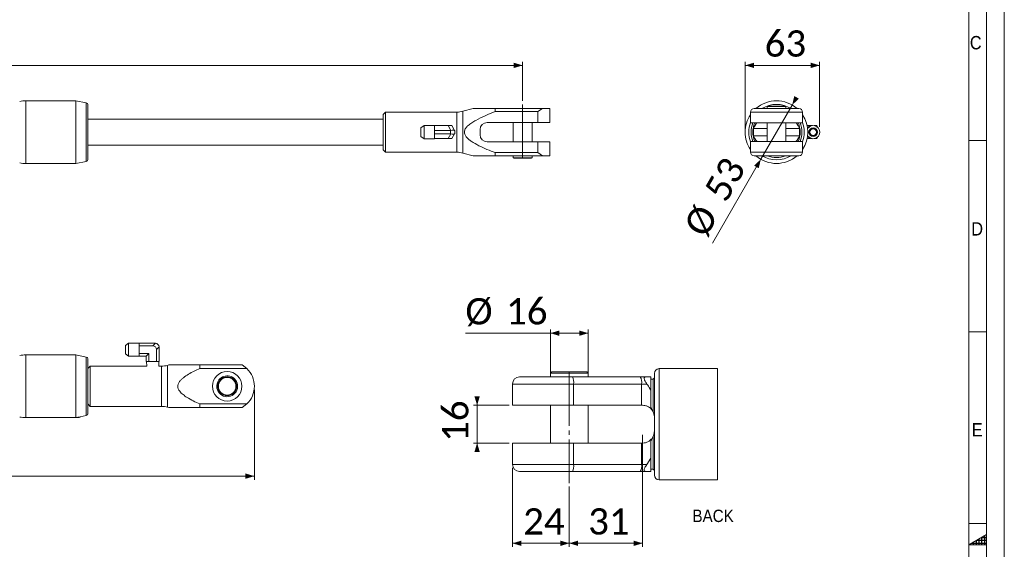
# Model space of a CAD drawing. Header units: millimetres. Extents: x 30 to 2493, y 30 to 1752.
# Tile 5 of 6: x 1660 to 2493, y 890 to 1338. Entities that reach past the tile are written whole.
import ezdxf

# ---------------------------------------------------------------- set-up
doc = ezdxf.new("R2010")
doc.units = ezdxf.units.MM
doc.header["$LTSCALE"] = 3
doc.linetypes.add('SLD-Centro', pattern=[19.05, 15.24, -1.27, 1.27, -1.27])
doc.linetypes.add('SLD-Solido', pattern=[0])
doc.styles.add('SLDTEXTSTYLE0', font='GOTHIC.TTF', dxfattribs={"width": 0.913})
doc.styles.add('SLDTEXTSTYLE3', font='CALIBRI.TTF')
doc.styles.add('SLDTEXTSTYLE4', font='CALIBRIB.TTF')
doc.dimstyles.new('SLDDIMSTYLE0', dxfattribs={"dimtxt": 22.225, "dimasz": 7.5, "dimexe": 0, "dimexo": 0.0625, "dimgap": 5.55625, "dimtad": 1, "dimrnd": 1e-09, "dimzin": 12, "dimdsep": 46, "dimtxsty": 'SLDTEXTSTYLE4', "dimsah": 1, "dimcen": 0.09, "dimadec": 0, "dimazin": 3, "dimtfac": 1, "dimtofl": 0, "dimtmove": 0, "dimatfit": 3, "dimfxl": 0, "dimfrac": 2, "dimtolj": 1, "dimtzin": 12, "dimarcsym": 0})
doc.dimstyles.new('SLDDIMSTYLE2', dxfattribs={"dimtxt": 22.225, "dimasz": 7.5, "dimexe": 0, "dimexo": 0.0625, "dimgap": 5.55625, "dimtad": 1, "dimlfac": 0.5, "dimrnd": 1e-09, "dimzin": 12, "dimdsep": 46, "dimtxsty": 'SLDTEXTSTYLE4', "dimsah": 1, "dimcen": 0.09, "dimadec": 0, "dimazin": 3, "dimtfac": 1, "dimtofl": 0, "dimtmove": 0, "dimatfit": 3, "dimfxl": 0, "dimfrac": 2, "dimtolj": 1, "dimtzin": 12, "dimarcsym": 0})
doc.dimstyles.new('SLDDIMSTYLE3', dxfattribs={"dimtxt": 22.225, "dimasz": 7.5, "dimexe": 0, "dimexo": 0.0625, "dimgap": 5.55625, "dimtad": 1, "dimlfac": 0.5, "dimrnd": 1e-09, "dimzin": 12, "dimdsep": 46, "dimtxsty": 'SLDTEXTSTYLE4', "dimsah": 1, "dimcen": 0.09, "dimadec": 0, "dimazin": 3, "dimtfac": 1, "dimtmove": 0, "dimatfit": 0, "dimfxl": 0, "dimfrac": 2, "dimtolj": 1, "dimtzin": 12, "dimarcsym": 0})
doc.dimstyles.new('SLDDIMSTYLE4', dxfattribs={"dimtxt": 22.225, "dimasz": 7.5, "dimexe": 0, "dimexo": 0.0625, "dimgap": 5.55625, "dimtad": 1, "dimrnd": 1e-09, "dimzin": 12, "dimdsep": 46, "dimtxsty": 'SLDTEXTSTYLE4', "dimsah": 1, "dimcen": 0, "dimadec": 0, "dimazin": 3, "dimtfac": 1, "dimtmove": 0, "dimatfit": 3, "dimfxl": 0, "dimfrac": 2, "dimtolj": 1, "dimtzin": 12, "dimarcsym": 0})

# ---------------------------------------------------------------- blocks, each defined once
blk = doc.blocks.new('_D')
at = {"color": 7, "linetype": 'SLD-Solido', "lineweight": 0}
for p, q in [((161.38, 1025.04), (161.38, 949)), ((1858.38, 1025.04), (1858.38, 949)), ((161.38, 952), (1858.38, 952))]:
    blk.add_line(p, q, dxfattribs=at)
for points in [[(161.38, 952), (168.88, 949.75), (168.88, 954.25)], [(1858.38, 952), (1850.88, 954.25), (1850.88, 949.75)]]:
    blk.add_solid(points, dxfattribs=at)
at = {"color": 7, "linetype": 'SLD-Solido', "lineweight": 0, "insert": (979.84, 981.63), "char_height": 22.225, "attachment_point": 1, "style": 'SLDTEXTSTYLE3'}
blk.add_mtext('1697', dxfattribs=at)
blk = doc.blocks.new('_D_5')
at = {"color": 7, "linetype": 'SLD-Solido', "lineweight": 0}
for p, q in [((185.38, 1268.14), (185.38, 1302.54)), ((2085.38, 1269.48), (2085.38, 1302.54)), ((185.38, 1299.54), (2085.38, 1299.54))]:
    blk.add_line(p, q, dxfattribs=at)
for points in [[(185.38, 1299.54), (192.88, 1297.29), (192.88, 1301.79)], [(2085.38, 1299.54), (2077.88, 1301.79), (2077.88, 1297.29)]]:
    blk.add_solid(points, dxfattribs=at)
at = {"color": 7, "linetype": 'SLD-Solido', "lineweight": 0, "insert": (1105.34, 1329.17), "char_height": 22.225, "attachment_point": 1, "style": 'SLDTEXTSTYLE3'}
blk.add_mtext('1900', dxfattribs=at)
blk = doc.blocks.new('_D_6')
at = {"color": 7, "linetype": 'SLD-Solido', "lineweight": 0}
for p, q in [((2076.88, 958.95), (2076.88, 892.18)), ((2124.88, 943.18), (2124.88, 892.18)), ((2076.88, 895.18), (2124.88, 895.18))]:
    blk.add_line(p, q, dxfattribs=at)
for points in [[(2076.88, 895.18), (2084.38, 892.93), (2084.38, 897.43)], [(2124.88, 895.18), (2117.38, 897.43), (2117.38, 892.93)]]:
    blk.add_solid(points, dxfattribs=at)
at = {"color": 7, "linetype": 'SLD-Solido', "lineweight": 0, "insert": (2085.85, 924.81), "char_height": 22.225, "attachment_point": 1, "style": 'SLDTEXTSTYLE3'}
blk.add_mtext('24', dxfattribs=at)
blk = doc.blocks.new('_D_7')
at = {"color": 7, "linetype": 'SLD-Solido', "lineweight": 0}
for p, q in [((2186.88, 986.95), (2186.88, 892.18)), ((2124.88, 943.18), (2124.88, 892.18)), ((2186.88, 895.18), (2124.88, 895.18))]:
    blk.add_line(p, q, dxfattribs=at)
for points in [[(2124.88, 895.18), (2132.38, 892.93), (2132.38, 897.43)], [(2186.88, 895.18), (2179.38, 897.43), (2179.38, 892.93)]]:
    blk.add_solid(points, dxfattribs=at)
at = {"color": 7, "linetype": 'SLD-Solido', "lineweight": 0, "insert": (2140.85, 924.81), "char_height": 22.225, "attachment_point": 1, "style": 'SLDTEXTSTYLE3'}
blk.add_mtext('31', dxfattribs=at)
blk = doc.blocks.new('_D_8')
at = {"color": 7, "linetype": 'SLD-Solido', "lineweight": 0}
for p, q in [((2046.88, 1011.95), (2046.88, 1019.45)), ((2073.88, 1011.95), (2043.88, 1011.95)), ((2046.88, 1011.95), (2046.88, 979.95)), ((2073.88, 979.95), (2043.88, 979.95)), ((2046.88, 979.95), (2046.88, 972.45))]:
    blk.add_line(p, q, dxfattribs=at)
for points in [[(2046.88, 1011.95), (2049.13, 1019.45), (2044.63, 1019.45)], [(2046.88, 979.95), (2044.63, 972.45), (2049.13, 972.45)]]:
    blk.add_solid(points, dxfattribs=at)
at = {"color": 7, "linetype": 'SLD-Solido', "lineweight": 0, "insert": (2017.24, 980.93), "char_height": 22.225, "attachment_point": 1, "rotation": 90, "style": 'SLDTEXTSTYLE3'}
blk.add_mtext('16', dxfattribs=at)
blk = doc.blocks.new('_D_9')
at = {"color": 7, "linetype": 'SLD-Solido', "lineweight": 0}
for p, q in [((2108.88, 1036.95), (2108.88, 1075.95)), ((2140.88, 1036.95), (2140.88, 1075.95)), ((2108.88, 1072.95), (2036.96, 1072.95)), ((2108.88, 1072.95), (2140.88, 1072.95))]:
    blk.add_line(p, q, dxfattribs=at)
for points in [[(2108.88, 1072.95), (2116.38, 1070.7), (2116.38, 1075.2)], [(2140.88, 1072.95), (2133.38, 1075.2), (2133.38, 1070.7)]]:
    blk.add_solid(points, dxfattribs=at)
at = {"color": 7, "linetype": 'SLD-Solido', "lineweight": 0, "char_height": 22.225, "attachment_point": 1, "style": 'SLDTEXTSTYLE3'}
for s, insert in [('%%c', (2036.96, 1102.58)), ('16', (2071.33, 1102.58))]:
    blk.add_mtext(s, dxfattribs=dict(at, insert=insert))
blk = doc.blocks.new('_D_14')
at = {"color": 7, "linetype": 'SLD-Solido', "lineweight": 0}
for p, q in [((2313.48, 1265.99), (2317.23, 1272.49)), ((2286.98, 1220.09), (2313.48, 1265.99)), ((2286.98, 1220.09), (2246.08, 1149.25))]:
    blk.add_line(p, q, dxfattribs=at)
for points in [[(2313.48, 1265.99), (2319.18, 1271.36), (2315.28, 1273.61)], [(2286.98, 1220.09), (2281.28, 1214.72), (2285.18, 1212.47)]]:
    blk.add_solid(points, dxfattribs=at)
at = {"color": 7, "linetype": 'SLD-Solido', "lineweight": 0, "char_height": 22.225, "attachment_point": 1, "rotation": 60, "style": 'SLDTEXTSTYLE3'}
for s, insert in [('53', (2238.05, 1193.57)), ('%%c', (2220.86, 1163.81))]:
    blk.add_mtext(s, dxfattribs=dict(at, insert=insert))
blk = doc.blocks.new('_D_15')
at = {"color": 7, "linetype": 'SLD-Solido', "lineweight": 0}
for p, q in [((2273.73, 1246.04), (2273.73, 1302.54)), ((2336.73, 1247.51), (2336.73, 1302.54)), ((2336.73, 1299.54), (2273.73, 1299.54))]:
    blk.add_line(p, q, dxfattribs=at)
for points in [[(2273.73, 1299.54), (2281.23, 1297.29), (2281.23, 1301.79)], [(2336.73, 1299.54), (2329.23, 1301.79), (2329.23, 1297.29)]]:
    blk.add_solid(points, dxfattribs=at)
at = {"color": 7, "linetype": 'SLD-Solido', "lineweight": 0, "insert": (2290.2, 1329.17), "char_height": 22.225, "attachment_point": 1, "style": 'SLDTEXTSTYLE3'}
blk.add_mtext('63', dxfattribs=at)

msp = doc.modelspace()

# ---------------------------------------------------------------- hatches: boundary and pattern name
at = {"linetype": 'Continuous'}
h = msp.add_hatch(dxfattribs=at)
h.set_pattern_fill('NET', color=8, scale=0.75, style=0)
h.paths.add_polyline_path([(2478, 894), (2478, 902.66), (2463, 894)], flags=0)

# ---------------------------------------------------------------- linework, layer by layer
at = {"color": 7, "linetype": 'SLD-Solido', "lineweight": 0}
for p, q in [((2493, 30), (2493, 1752)), ((2478, 45), (2478, 1737)), ((2478, 1236), (2463, 1236)), ((2478, 1074), (2463, 1074)), ((2250.383, 948.95), (2250.383, 1042.95)), ((2478, 912), (2463, 912)), ((2478, 902.66), (2463, 894)), ((2478, 894), (2478, 902.66)), ((2463, 894), (2478, 894))]:
    msp.add_line(p, q, dxfattribs=at)
at = {"color": 7, "linetype": 'SLD-Solido', "lineweight": 15}
for p, q in [((2463, 60), (2463, 1722)), ((1707.384, 1269.54), (1665.009, 1269.54)), ((1665.009, 1269.54), (1665.009, 1216.54)), ((1716.178, 1267.782), (1707.384, 1269.54)), ((1707.384, 1269.54), (1707.384, 1216.54)), ((1716.178, 1218.299), (1716.178, 1267.782)), ((1717.384, 1266.311), (1717.384, 1219.77)), ((1969.384, 1260.04), (1967.384, 1258.04)), ((2029.751, 1260.04), (1969.384, 1260.04)), ((1969.384, 1260.04), (1969.384, 1226.04)), ((2029.751, 1226.04), (2029.751, 1260.04)), ((2043.58, 1263.04), (2034.928, 1260.722)), ((2034.928, 1260.722), (2034.928, 1225.359)), ((2062.241, 1260.39), (2062.241, 1263.04)), ((2062.241, 1263.04), (2102.081, 1263.04)), ((2098.201, 1260.39), (2062.241, 1260.39)), ((2098.201, 1260.39), (2102.081, 1263.04)), ((2098.201, 1251.19), (2098.201, 1260.39)), ((2102.081, 1263.04), (2108.384, 1263.04)), ((2108.384, 1251.19), (2108.384, 1263.04)), ((2278.227, 1260.04), (2278.227, 1251.04)), ((2322.227, 1260.04), (2278.227, 1260.04)), ((2281.227, 1263.04), (2319.227, 1263.04)), ((2292.777, 1265.14), (2292.277, 1264.64)), ((2292.277, 1264.64), (2292.277, 1263.14)), ((2300.227, 1264.64), (2292.277, 1264.64)), ((2300.227, 1263.14), (2292.277, 1263.14)), ((2292.595, 1263.14), (2292.337, 1263.04)), ((2292.777, 1265.14), (2300.227, 1265.14)), ((2292.927, 1263.14), (2292.927, 1263.04)), ((2300.227, 1265.14), (2307.677, 1265.14)), ((2308.177, 1264.64), (2300.227, 1264.64)), ((2308.177, 1263.14), (2300.227, 1263.14)), ((2307.527, 1263.04), (2307.527, 1263.14)), ((2308.177, 1264.64), (2307.677, 1265.14)), ((2308.117, 1263.04), (2307.858, 1263.14)), ((2308.177, 1263.14), (2308.177, 1264.64)), ((2322.227, 1251.04), (2322.227, 1260.04)), ((1967.384, 1254.04), (1717.384, 1254.04)), ((1967.384, 1228.04), (1967.384, 1258.04)), ((2055.384, 1251.19), (2098.201, 1251.19)), ((2077.384, 1251.19), (2077.384, 1234.89)), ((2093.384, 1234.89), (2093.384, 1251.19)), ((2108.384, 1251.19), (2098.201, 1251.19)), ((2322.227, 1251.04), (2278.227, 1251.04)), ((2282.713, 1250.407), (2282.172, 1248.958)), ((2282.713, 1251.04), (2282.713, 1250.407)), ((2292.227, 1251.04), (2292.227, 1235.04)), ((2308.227, 1235.04), (2308.227, 1251.04)), ((2317.741, 1251.04), (2317.741, 1250.407)), ((2317.741, 1250.407), (2318.282, 1248.958)), ((2001.965, 1248.597), (1999.384, 1246.652)), ((1999.384, 1239.429), (1999.384, 1246.652)), ((2010.884, 1248.597), (2001.965, 1248.597)), ((2001.965, 1248.597), (2001.965, 1237.484)), ((2010.884, 1248.597), (2010.884, 1248.54)), ((2010.884, 1248.54), (2010.884, 1246.473)), ((2022.384, 1248.54), (2010.884, 1248.54)), ((2010.884, 1246.473), (2010.884, 1245.107)), ((2010.884, 1245.107), (2010.884, 1244.514)), ((2024.218, 1244.514), (2010.884, 1244.514)), ((2010.884, 1244.514), (2010.884, 1243.829)), ((2010.884, 1243.829), (2010.884, 1242.252)), ((2010.884, 1242.252), (2010.884, 1241.567)), ((2024.218, 1241.567), (2010.884, 1241.567)), ((2010.884, 1240.973), (2010.884, 1241.567)), ((2024.68, 1244.565), (2022.384, 1248.54)), ((2022.384, 1248.54), (2025.56, 1248.54)), ((2022.384, 1237.54), (2024.68, 1241.516)), ((2024.218, 1241.567), (2024.218, 1244.514)), ((2025.56, 1248.54), (2027.855, 1244.565)), ((2027.855, 1241.516), (2025.56, 1237.54)), ((2027.884, 1244.514), (2027.884, 1241.567)), ((2049.384, 1245.19), (2049.384, 1240.89)), ((2273.762, 1244.409), (2273.727, 1244.348)), ((2273.727, 1241.733), (2273.727, 1244.348)), ((2273.727, 1241.733), (2273.762, 1241.672)), ((2280.786, 1240.978), (2280.786, 1245.103)), ((2280.908, 1246.04), (2292.227, 1246.04)), ((2308.227, 1246.04), (2319.545, 1246.04)), ((2319.668, 1240.978), (2319.668, 1245.103)), ((2328.051, 1248.54), (2326.15, 1248.54)), ((2328.051, 1248.54), (2326.858, 1246.473)), ((2330.438, 1248.54), (2328.051, 1248.54)), ((2334.402, 1248.54), (2332.015, 1248.54)), ((2334.402, 1248.54), (2335.596, 1246.473)), ((2336.384, 1245.107), (2336.727, 1244.514)), ((2336.384, 1240.973), (2336.727, 1241.567)), ((2336.727, 1244.514), (2336.727, 1243.829)), ((2336.727, 1242.252), (2336.727, 1241.567)), ((1999.384, 1239.429), (2001.965, 1237.484)), ((2001.965, 1237.484), (2010.884, 1237.484)), ((2010.884, 1240.973), (2010.884, 1239.607)), ((2010.884, 1237.54), (2010.884, 1239.607)), ((2010.884, 1237.54), (2010.884, 1237.484)), ((2022.384, 1237.54), (2010.884, 1237.54)), ((2025.56, 1237.54), (2022.384, 1237.54)), ((2055.384, 1234.89), (2098.201, 1234.89)), ((2098.201, 1225.691), (2098.201, 1234.89)), ((2108.384, 1234.89), (2098.201, 1234.89)), ((2108.384, 1223.04), (2108.384, 1234.89)), ((2278.227, 1235.04), (2278.227, 1226.04)), ((2278.227, 1235.04), (2322.227, 1235.04)), ((2280.908, 1240.04), (2292.227, 1240.04)), ((2282.172, 1237.123), (2282.713, 1235.674)), ((2282.713, 1235.674), (2282.713, 1235.04)), ((2308.227, 1240.04), (2319.545, 1240.04)), ((2318.282, 1237.123), (2317.741, 1235.674)), ((2317.741, 1235.674), (2317.741, 1235.04)), ((2322.227, 1226.04), (2322.227, 1235.04)), ((2328.051, 1237.54), (2326.15, 1237.54)), ((2326.858, 1239.607), (2328.051, 1237.54)), ((2330.438, 1237.54), (2328.051, 1237.54)), ((2334.402, 1237.54), (2332.015, 1237.54)), ((2334.402, 1237.54), (2335.596, 1239.607)), ((1717.384, 1232.04), (1967.384, 1232.04)), ((1967.384, 1228.04), (1969.384, 1226.04)), ((1969.384, 1226.04), (2029.751, 1226.04)), ((2034.928, 1225.359), (2043.58, 1223.04)), ((2062.241, 1223.04), (2062.241, 1225.691)), ((2062.241, 1225.691), (2098.201, 1225.691)), ((2102.081, 1223.04), (2098.201, 1225.691)), ((2278.227, 1226.04), (2322.227, 1226.04)), ((1665.009, 1216.54), (1707.384, 1216.54)), ((1707.384, 1216.54), (1716.178, 1218.299)), ((2102.081, 1223.04), (2062.241, 1223.04)), ((2077.434, 1222.94), (2077.434, 1221.44)), ((2077.434, 1222.94), (2093.334, 1222.94)), ((2077.434, 1221.44), (2077.934, 1220.94)), ((2077.434, 1221.44), (2093.334, 1221.44)), ((2092.834, 1220.94), (2077.934, 1220.94)), ((2078.084, 1223.04), (2078.084, 1222.94)), ((2092.684, 1222.94), (2092.684, 1223.04)), ((2092.834, 1220.94), (2093.334, 1221.44)), ((2093.334, 1221.44), (2093.334, 1222.94)), ((2108.384, 1223.04), (2102.081, 1223.04)), ((2319.227, 1223.04), (2281.227, 1223.04)), ((1751.965, 1064.592), (1749.384, 1062.647)), ((1749.384, 1055.424), (1749.384, 1062.647)), ((1760.884, 1064.592), (1751.965, 1064.592)), ((1751.965, 1064.592), (1751.965, 1053.479)), ((1760.884, 1064.592), (1760.884, 1064.535)), ((1760.884, 1064.193), (1760.884, 1064.535)), ((1774.218, 1064.535), (1760.884, 1064.535)), ((1760.884, 1064.193), (1760.884, 1063.404)), ((1760.884, 1062.211), (1760.884, 1063.404)), ((1772.384, 1062.211), (1760.884, 1062.211)), ((1760.884, 1062.211), (1760.884, 1059.824)), ((1760.884, 1059.824), (1760.884, 1058.247)), ((1760.884, 1058.247), (1760.884, 1055.86)), ((1772.384, 1062.211), (1774.68, 1064.506)), ((1777.855, 1061.331), (1775.56, 1059.035)), ((1775.56, 1059.035), (1775.56, 1049.035)), ((1777.884, 1060.869), (1777.884, 1049.035)), ((1707.384, 1054.535), (1665.009, 1054.535)), ((1665.009, 1054.535), (1665.009, 1001.535)), ((1716.178, 1052.776), (1707.384, 1054.535)), ((1707.384, 1054.535), (1707.384, 1001.544)), ((1716.178, 1028.035), (1716.178, 1052.776)), ((1717.384, 1051.306), (1717.384, 1004.765)), ((1749.384, 1055.424), (1751.965, 1053.479)), ((1751.965, 1053.479), (1760.884, 1053.479)), ((1769.209, 1055.86), (1760.884, 1055.86)), ((1760.884, 1054.666), (1760.884, 1055.86)), ((1760.884, 1054.666), (1760.884, 1053.878)), ((1760.884, 1053.535), (1760.884, 1053.878)), ((1760.884, 1053.535), (1760.884, 1053.479)), ((1766.884, 1053.535), (1760.884, 1053.535)), ((1766.884, 1053.535), (1769.209, 1055.86)), ((1766.884, 1053.535), (1766.884, 1049.035)), ((1769.209, 1055.86), (1769.209, 1049.035)), ((1719.384, 1045.035), (1717.384, 1043.035)), ((1767.31, 1045.035), (1719.384, 1045.035)), ((1719.384, 1045.035), (1719.384, 1028.035)), ((1769.209, 1049.035), (1766.884, 1049.035)), ((1767.17, 1049.035), (1767.31, 1045.035)), ((1769.209, 1049.035), (1775.56, 1049.035)), ((1777.884, 1049.035), (1775.56, 1049.035)), ((1777.459, 1045.035), (1777.598, 1049.035)), ((1779.751, 1045.035), (1777.459, 1045.035)), ((1779.751, 1028.035), (1779.751, 1045.035)), ((1786.116, 1046.035), (1784.928, 1045.717)), ((1784.928, 1045.717), (1784.928, 1010.354)), ((1812.241, 1043.035), (1812.241, 1046.035)), ((1812.241, 1046.035), (1848.201, 1046.035)), ((1852.081, 1043.035), (1812.241, 1043.035)), ((1852.081, 1043.035), (1848.201, 1046.035)), ((2250.383, 1042.95), (2200.875, 1042.95)), ((2200.875, 1042.95), (2200.875, 995.95)), ((2082.875, 1035.95), (2127.48, 1035.95)), ((2109.975, 1040.15), (2108.975, 1039.15)), ((2108.975, 1039.15), (2108.975, 1036.15)), ((2140.775, 1039.15), (2108.975, 1039.15)), ((2140.775, 1036.15), (2108.975, 1036.15)), ((2109.975, 1040.15), (2139.775, 1040.15)), ((2110.275, 1036.15), (2110.275, 1035.95)), ((2127.48, 1035.95), (2184.995, 1035.95)), ((2139.475, 1035.95), (2139.475, 1036.15)), ((2140.775, 1039.15), (2139.775, 1040.15)), ((2140.775, 1036.15), (2140.775, 1039.15)), ((2184.995, 1035.95), (2189.703, 1035.95)), ((2193.775, 1035.95), (2189.703, 1035.95)), ((2193.775, 1035.95), (2193.775, 1024.77)), ((2195.775, 1033.95), (2193.775, 1033.95)), ((2196.875, 1035.05), (2195.775, 1033.95)), ((2195.775, 1033.95), (2195.775, 1006.51)), ((2196.875, 995.95), (2196.875, 1038.95)), ((1716.178, 1003.294), (1716.178, 1028.035)), ((1719.384, 1028.035), (1719.384, 1011.035)), ((1779.751, 1011.035), (1779.751, 1028.035)), ((1827.09, 1025.016), (1827.914, 1025.316)), ((1844.202, 1027.626), (1843.3, 1027.298)), ((1843.333, 1027.914), (1844.209, 1028.233)), ((2076.875, 1029.95), (2076.875, 1011.95)), ((2128.523, 1029.95), (2076.875, 1029.95)), ((2128.523, 1011.95), (2128.523, 1029.95)), ((2186.037, 1029.95), (2128.523, 1029.95)), ((2186.037, 1011.95), (2186.037, 1029.95)), ((2190.599, 1029.95), (2186.037, 1029.95)), ((2193.775, 1024.77), (2193.775, 1010.683)), ((1717.384, 1013.035), (1719.384, 1011.035)), ((1719.384, 1011.035), (1779.751, 1011.035)), ((1784.928, 1010.354), (1786.116, 1010.035)), ((1812.241, 1013.035), (1852.081, 1013.035)), ((1812.241, 1010.035), (1812.241, 1013.035)), ((1848.201, 1010.035), (1812.241, 1010.035)), ((1848.201, 1010.035), (1852.081, 1013.035)), ((2128.523, 1011.95), (2076.875, 1011.95)), ((2108.875, 1011.95), (2108.875, 979.95)), ((2186.037, 1011.95), (2128.523, 1011.95)), ((2140.875, 979.95), (2140.875, 1011.95)), ((2186.875, 1011.95), (2186.037, 1011.95)), ((2193.775, 1010.683), (2194.996, 1007.785)), ((1665.009, 1001.535), (1707.255, 1001.535)), ((1708.884, 1001.535), (1707.577, 1001.535)), ((1710.191, 1001.535), (1708.884, 1001.535)), ((1710.884, 1001.935), (1709.003, 1001.935)), ((1710.191, 1001.535), (1710.884, 1001.935)), ((1710.884, 1002.235), (1716.178, 1003.294)), ((1710.884, 1001.935), (1710.884, 1002.235)), ((2196.875, 952.95), (2196.875, 995.95)), ((2200.875, 995.95), (2200.875, 948.95)), ((2194.996, 984.115), (2193.775, 981.217)), ((2195.775, 985.391), (2195.775, 957.95)), ((2076.875, 979.95), (2076.875, 961.95)), ((2076.875, 979.95), (2128.523, 979.95)), ((2128.523, 961.95), (2128.523, 979.95)), ((2128.523, 979.95), (2186.037, 979.95)), ((2186.037, 961.95), (2186.037, 979.95)), ((2186.037, 979.95), (2186.875, 979.95)), ((2193.775, 981.217), (2193.775, 967.13)), ((2193.775, 967.13), (2190.599, 961.95)), ((2193.775, 967.13), (2193.775, 955.95)), ((2076.875, 961.95), (2128.523, 961.95)), ((2128.523, 961.95), (2186.037, 961.95)), ((2186.037, 961.95), (2190.599, 961.95)), ((2127.48, 955.95), (2082.875, 955.95)), ((2184.995, 955.95), (2127.48, 955.95)), ((2189.703, 955.95), (2184.995, 955.95)), ((2189.703, 955.95), (2193.775, 955.95)), ((2193.775, 957.95), (2195.775, 957.95)), ((2195.775, 957.95), (2196.875, 956.85)), ((2200.875, 948.95), (2250.383, 948.95))]:
    msp.add_line(p, q, dxfattribs=at)
at = {"color": 7, "linetype": 'SLD-Centro', "lineweight": 15}
for p, q in [((2085.384, 1220.94), (2085.384, 1266.483)), ((2124.875, 1040.15), (2124.875, 946.178))]:
    msp.add_line(p, q, dxfattribs=at)
at = {"color": 7, "linetype": 'SLD-Solido', "lineweight": 15, "flags": 128}
msp.add_lwpolyline([(2027.855, 1244.565), (2027.871, 1244.537), (2027.881, 1244.52), (2027.884, 1244.514)], dxfattribs=at)
at = {"color": 7, "linetype": 'SLD-Solido', "lineweight": 15}
for centre, radius in [((2331.227, 1243.04), 3.612), ((2331.227, 1243.04), 3.334), ((2331.227, 1243.04), 2.778), ((1835.384, 1028.035), 12.5), ((1835.384, 1028.035), 7.95), ((1835.384, 1028.035), 7.45)]:
    msp.add_circle(centre, radius, dxfattribs=at)
for centre, radius, start, end in [((1665.009, 1239.54), 30, 90, 100), ((1715.884, 1266.311), 1.5, 0, 78.690068), ((2300.227, 1243.04), 26.5, 49.000646, 130.999354), ((2300.227, 1243.04), 23.5, 58.327567, 121.672433), ((2029.751, 1280.04), 20, 270, 285), ((2281.227, 1260.04), 3, 90, 180), ((2319.227, 1260.04), 3, 0, 90), ((2055.384, 1245.19), 6, 90, 180), ((2300.227, 1243.04), 26.5, 146.118125, 180), ((2300.227, 1243.04), 23.5, 159.418031, 200.581969), ((2300.227, 1243.04), 21.5, 158.155243, 201.844757), ((2300.227, 1243.04), 20, 156.421822, 180), ((2300.227, 1243.04), 20, 336.421822, 23.578178), ((2300.227, 1243.04), 21.5, 0, 21.844757), ((2300.227, 1243.04), 26.5, 326.118125, 33.881875), ((2300.227, 1243.04), 23.5, 0, 20.581969), ((1984.011, 1266.873), 50.648, 329.957049, 330.023175), ((2300.227, 1243.04), 26.5, 180, 213.881875), ((2300.227, 1243.04), 20, 180, 203.578178), ((2300.227, 1243.04), 19.55, 171.172932, 173.943168), ((2300.227, 1243.04), 19.55, 6.056832, 8.827068), ((2300.227, 1243.04), 21.5, 338.155243, 0), ((2300.227, 1243.04), 23.5, 339.418031, 0), ((2331.227, 1243.04), 5.556, 212.782426, 147.217574), ((2055.384, 1240.89), 6, 180, 270), ((2300.227, 1243.04), 19.55, 186.056832, 188.827068), ((2300.227, 1243.04), 19.55, 351.172932, 353.943168), ((2029.751, 1206.04), 20, 75, 90), ((2281.227, 1226.04), 3, 180, 270), ((2319.227, 1226.04), 3, 270, 0), ((1665.009, 1246.54), 30, 260, 270), ((1715.884, 1219.77), 1.5, 281.309932, 0), ((2300.227, 1243.04), 26.5, 229.000646, 310.999354), ((2300.227, 1243.04), 23.5, 238.327567, 301.672433), ((2300.227, 1243.04), 21.5, 248.471096, 291.528904), ((1774.218, 1060.869), 3.667, 82.761244, 90), ((1774.218, 1060.869), 3.667, 7.238756, 82.761244), ((1774.218, 1060.869), 3.667, 0, 7.238756), ((1665.009, 1024.535), 30, 90, 100), ((1715.884, 1051.306), 1.5, 0, 78.690068), ((1779.751, 1065.035), 20, 270, 285), ((1837.384, 1028.035), 21, 314.415309, 45.584691), ((2200.875, 1038.95), 4, 90.001066, 179.999628), ((1835.384, 1028.035), 8.827, 1.280668, 200), ((2082.875, 1029.95), 6, 89.999958, 179.999615), ((2119.11, 1031.405), 9.524, 351.21408, 28.505764), ((2176.625, 1031.405), 9.524, 351.21408, 28.505764), ((1835.384, 1028.035), 8.827, 200, 357.344971), ((1835.384, 1028.035), 8.827, 357.344971, 1.280668), ((1779.751, 991.035), 20, 75, 90), ((1665.009, 1031.535), 30, 260, 270), ((1715.884, 1004.765), 1.5, 281.309932, 0), ((2082.875, 961.95), 6, 180.000385, 270.000042), ((2119.11, 960.495), 9.524, 331.494236, 8.78592), ((2176.625, 960.495), 9.524, 331.494236, 8.78592), ((2200.875, 952.95), 4, 180.000372, 269.998934)]:
    msp.add_arc(centre, radius, start, end, dxfattribs=at)
for centre, major_axis, ratio, start_param, end_param in [((2024.218, 1250.865), (0, 6.351), 0.5773503, 3.1415927, 3.2679328), ((2024.218, 1235.216), (0, 6.351), 0.5773503, 6.1568452, 6.2831853), ((2024.218, 1243.532), (3.659, 0.981), 0.236068, 0.0631701, 1.3812861), ((2024.218, 1242.549), (3.659, -0.981), 0.236068, 4.9018992, 6.2200152), ((1771.326, 1057.977), (-3.347, -3.347), 0.7745967, 2.4825346, 3.8006507)]:
    msp.add_ellipse(centre, major_axis=major_axis, ratio=ratio, start_param=start_param, end_param=end_param, dxfattribs=at)
for points, knots in [([(2062.241, 1260.39), (2059.422, 1259.284), (2053.789, 1257.074), (2047.172, 1253.891), (2042.355, 1251.07), (2039.614, 1249.035), (2037.522, 1246.911), (2036.337, 1244.929), (2036.014, 1242.936), (2036.408, 1241.015), (2037.646, 1239.009), (2039.581, 1237.08), (2043.148, 1234.459), (2048.341, 1231.475), (2055.214, 1228.405), (2059.898, 1226.596), (2062.241, 1225.691)], [0, 0, 0, 0, 0.1397111, 0.2792629, 0.3383061, 0.3972014, 0.436187, 0.4755098, 0.501482, 0.5274832, 0.5642677, 0.6084774, 0.6528924, 0.7682423, 0.8841087, 1, 1, 1, 1]), ([(2043.613, 1263.04), (2043.656, 1263.04), (2043.762, 1263.04), (2044.905, 1263.04), (2046.484, 1263.04), (2048.677, 1263.04), (2051.513, 1263.04), (2056.153, 1263.04), (2059.798, 1263.04), (2062.241, 1263.04)], [0, 0, 0, 0, 0.0692892, 0.1695787, 0.2623693, 0.3572598, 0.5164556, 0.6758604, 1, 1, 1, 1]), ([(2282.172, 1248.958), (2282.355, 1249.197), (2282.814, 1249.796), (2283.411, 1250.532), (2283.596, 1250.808), (2283.678, 1250.932)], [0, 0, 0, 0, 0.2673285, 0.6716322, 1, 1, 1, 1]), ([(2318.282, 1248.958), (2318.097, 1249.198), (2317.635, 1249.801), (2317.072, 1250.502), (2316.754, 1250.932), (2316.764, 1250.979), (2316.767, 1250.993)], [0, 0, 0, 0, 0.2330997, 0.5856362, 0.8719597, 1, 1, 1, 1]), ([(2280.786, 1245.103), (2280.742, 1244.848), (2280.508, 1243.489), (2280.661, 1242.103), (2280.786, 1240.978)], [0, 0, 0, 0, 0.1881693, 1, 1, 1, 1]), ([(2280.908, 1246.04), (2280.961, 1246.286), (2281.1, 1246.936), (2281.501, 1247.706), (2281.856, 1248.166), (2281.975, 1248.32)], [0, 0, 0, 0, 0.2873073, 0.7613557, 1, 1, 1, 1]), ([(2281.975, 1248.32), (2281.99, 1248.373), (2282.055, 1248.594), (2282.121, 1248.801), (2282.172, 1248.958)], [0, 0, 0, 0, 0.2384303, 1, 1, 1, 1]), ([(2318.282, 1248.958), (2318.335, 1248.79), (2318.402, 1248.583), (2318.466, 1248.362), (2318.478, 1248.32)], [0, 0, 0, 0, 0.8114791, 1, 1, 1, 1]), ([(2318.478, 1248.32), (2318.715, 1247.996), (2319.172, 1247.372), (2319.462, 1246.533), (2319.536, 1246.093), (2319.545, 1246.04)], [0, 0, 0, 0, 0.4866724, 0.9390343, 1, 1, 1, 1]), ([(2319.668, 1245.103), (2319.712, 1244.848), (2319.946, 1243.489), (2319.792, 1242.103), (2319.668, 1240.978)], [0, 0, 0, 0, 0.1881693, 1, 1, 1, 1]), ([(2281.975, 1237.761), (2281.738, 1238.084), (2281.281, 1238.709), (2280.991, 1239.547), (2280.917, 1239.988), (2280.908, 1240.04)], [0, 0, 0, 0, 0.4866724, 0.9390343, 1, 1, 1, 1]), ([(2282.172, 1237.123), (2282.114, 1237.302), (2282.048, 1237.509), (2281.984, 1237.73), (2281.975, 1237.761)], [0, 0, 0, 0, 0.8640031, 1, 1, 1, 1]), ([(2283.642, 1235.209), (2283.542, 1235.35), (2283.306, 1235.682), (2282.71, 1236.415), (2282.29, 1236.967), (2282.172, 1237.123)], [0, 0, 0, 0, 0.3459128, 0.8154791, 1, 1, 1, 1]), ([(2316.779, 1235.099), (2316.778, 1235.124), (2316.776, 1235.187), (2317.178, 1235.714), (2317.74, 1236.412), (2318.163, 1236.966), (2318.282, 1237.123)], [0, 0, 0, 0, 0.1846196, 0.4666701, 0.8495453, 1, 1, 1, 1]), ([(2318.478, 1237.761), (2318.465, 1237.716), (2318.401, 1237.495), (2318.335, 1237.288), (2318.282, 1237.123)], [0, 0, 0, 0, 0.20190578, 1, 1, 1, 1]), ([(2319.545, 1240.04), (2319.493, 1239.795), (2319.354, 1239.144), (2318.952, 1238.375), (2318.597, 1237.915), (2318.478, 1237.761)], [0, 0, 0, 0, 0.2873073, 0.7613557, 1, 1, 1, 1]), ([(2062.241, 1223.04), (2059.832, 1223.04), (2056.204, 1223.04), (2051.561, 1223.04), (2048.704, 1223.04), (2046.496, 1223.04), (2044.913, 1223.04), (2043.762, 1223.04), (2043.656, 1223.04), (2043.613, 1223.04)], [0, 0, 0, 0, 0.31960208, 0.48128104, 0.64274242, 0.73582195, 0.83042106, 0.93071074, 1, 1, 1, 1]), ([(1786.131, 1046.035), (1786.126, 1046.035), (1786.032, 1046.035), (1786.467, 1046.035), (1787.617, 1046.035), (1789.587, 1046.035), (1792.615, 1046.035), (1796.691, 1046.035), (1803.467, 1046.035), (1808.721, 1046.035), (1812.241, 1046.035)], [0, 0, 0, 0, 0.002723, 0.0547508, 0.1283559, 0.2157813, 0.3056596, 0.4778065, 0.6502221, 1, 1, 1, 1]), ([(1812.241, 1043.035), (1810.616, 1042.302), (1807.368, 1040.836), (1802.645, 1038.337), (1799.031, 1035.919), (1796.49, 1033.753), (1794.895, 1031.961), (1793.779, 1029.956), (1793.463, 1027.815), (1793.941, 1025.735), (1795.429, 1023.329), (1797.994, 1020.889), (1801.925, 1018.233), (1806.674, 1015.577), (1810.384, 1013.883), (1812.241, 1013.035)], [0, 0, 0, 0, 0.1073542, 0.2147048, 0.321576, 0.36859, 0.4154604, 0.4656248, 0.5044048, 0.5430654, 0.5916172, 0.6726713, 0.7543201, 0.8770991, 1, 1, 1, 1]), ([(2189.703, 1035.95), (2189.384, 1035.928), (2188.778, 1035.887), (2188.145, 1035.11), (2188.215, 1034.128), (2188.67, 1032.842), (2189.51, 1031.433), (2190.264, 1030.407), (2190.599, 1029.95)], [0, 0, 0, 0, 0.1225759, 0.23231, 0.3548817, 0.4943265, 0.7750375, 1, 1, 1, 1]), ([(2190.599, 1029.95), (2191.493, 1028.674), (2192.659, 1027.009), (2193.564, 1025.194), (2193.775, 1024.77)], [0, 0, 0, 0, 0.7666497, 1, 1, 1, 1]), ([(1812.241, 1010.035), (1808.763, 1010.035), (1803.529, 1010.035), (1796.75, 1010.035), (1792.651, 1010.035), (1789.605, 1010.035), (1787.628, 1010.035), (1786.466, 1010.035), (1786.032, 1010.035), (1786.126, 1010.035), (1786.131, 1010.035)], [0, 0, 0, 0, 0.345651, 0.5201359, 0.6943437, 0.7821785, 0.8716436, 0.945249, 0.997277, 1, 1, 1, 1]), ([(2194.996, 1007.785), (2194.608, 1008.268), (2193.6, 1009.519), (2191.533, 1010.929), (2189.123, 1011.813), (2187.571, 1011.908), (2186.875, 1011.95)], [0, 0, 0, 0, 0.1960294, 0.5084896, 0.779807, 1, 1, 1, 1]), ([(1707.384, 1001.544), (1707.316, 1001.54), (1707.224, 1001.535), (1707.249, 1001.536), (1707.255, 1001.537)], [0, 0, 0, 0, 0.7498338, 1, 1, 1, 1]), ([(1708.165, 1001.733), (1708, 1001.695), (1707.672, 1001.618), (1707.48, 1001.569), (1707.384, 1001.544)], [0, 0, 0, 0, 0.5011983, 1, 1, 1, 1]), ([(2194.996, 1007.785), (2195.223, 1007.449), (2195.501, 1007.035), (2195.732, 1006.593), (2195.775, 1006.51)], [0, 0, 0, 0, 0.8112086, 1, 1, 1, 1]), ([(2195.775, 1006.51), (2196.065, 1005.843), (2196.654, 1004.49), (2196.865, 1002.905), (2196.874, 1002.055), (2196.875, 1001.95)], [0, 0, 0, 0, 0.4597471, 0.9336005, 1, 1, 1, 1]), ([(2186.875, 979.95), (2187.745, 980.016), (2189.45, 980.144), (2192.021, 981.233), (2193.864, 982.654), (2194.753, 983.801), (2194.996, 984.115)], [0, 0, 0, 0, 0.2751315, 0.5395809, 0.87417, 1, 1, 1, 1]), ([(2195.775, 985.391), (2195.729, 985.301), (2195.498, 984.859), (2195.219, 984.445), (2194.996, 984.115)], [0, 0, 0, 0, 0.2021117, 1, 1, 1, 1]), ([(2196.875, 989.95), (2196.854, 989.464), (2196.799, 988.233), (2196.388, 986.688), (2195.923, 985.703), (2195.775, 985.391)], [0, 0, 0, 0, 0.3084332, 0.7811288, 1, 1, 1, 1]), ([(2190.599, 961.95), (2189.903, 960.999), (2188.967, 959.721), (2188.257, 957.964), (2188.136, 956.992), (2188.51, 956.25), (2189.125, 955.977), (2189.532, 955.958), (2189.703, 955.95)], [0, 0, 0, 0, 0.4639358, 0.6233866, 0.7497976, 0.8386161, 0.9318971, 1, 1, 1, 1])]:
    msp.add_open_spline(points, degree=3, knots=knots, dxfattribs=at)

# ---------------------------------------------------------------- texts
at = {"color": 7, "linetype": 'Continuous', "lineweight": 0, "char_height": 11.286, "attachment_point": 1, "style": 'SLDTEXTSTYLE0'}
for s, insert in [('C', (2463.855, 1324.391)), ('D', (2465.057, 1166.868)), ('E', (2465.498, 996.881))]:
    msp.add_mtext(s, dxfattribs=dict(at, insert=insert))
at = {"color": 7, "linetype": 'SLD-Solido', "lineweight": 0, "insert": (2246.588, 923.64), "char_height": 10.5, "attachment_point": 2, "style": 'SLDTEXTSTYLE0'}
msp.add_mtext('BACK', dxfattribs=at)

# ---------------------------------------------------------------- dimensions: what is measured, and where the dimension line sits
at = {"color": 7, "linetype": 'SLD-Solido', "lineweight": 0}
for base, p1, p2, dimstyle, picture, middle in [((2085.384, 1299.54), (185.384, 1265.14), (2085.384, 1266.483), 'SLDDIMSTYLE0', '_D_5', (1135.384, 1299.54)), ((2273.727, 1299.54), (2336.727, 1244.514), (2273.727, 1243.04), 'SLDDIMSTYLE0', '_D_15', (2305.227, 1299.54)), ((2124.875, 895.178), (2186.875, 989.95), (2124.875, 946.178), 'SLDDIMSTYLE2', '_D_7', (2155.875, 895.178)), ((2124.875, 895.178), (2076.875, 961.95), (2124.875, 946.178), 'SLDDIMSTYLE2', '_D_6', (2100.875, 895.178))]:
    dim = msp.add_linear_dim(base=base, p1=p1, p2=p2, dimstyle=dimstyle, dxfattribs=at)
    dim.commit()
    dim.dimension.update_dxf_attribs({"geometry": picture, "text_midpoint": middle, "dimtype": 160})
dim = msp.add_diameter_dim_2p(p1=(2286.977, 1220.091), p2=(2313.477, 1265.99), dimstyle='SLDDIMSTYLE4', dxfattribs=at)
dim.commit()
dim.dimension.update_dxf_attribs({"geometry": '_D_14', "text_midpoint": (2261.099, 1175.27), "dimtype": 163})
dim = msp.add_linear_dim(base=(2140.875, 1072.95), p1=(2108.875, 1033.95), p2=(2140.875, 1033.95), text='%%c<>', dimstyle='SLDDIMSTYLE2', dxfattribs=at)
dim.commit()
dim.dimension.update_dxf_attribs({"geometry": '_D_9', "text_midpoint": (2069.169, 1072.95), "dimtype": 160})
for base, p1, p2, angle, dimstyle, picture, middle in [((1858.384, 951.999), (161.384, 1028.035), (1858.384, 1028.035), 0, 'SLDDIMSTYLE0', '_D', (1009.884, 951.999)), ((2046.876, 979.95), (2076.875, 1011.95), (2076.875, 979.95), 90, 'SLDDIMSTYLE3', '_D_8', (2046.876, 995.95))]:
    dim = msp.add_linear_dim(base=base, p1=p1, p2=p2, angle=angle, dimstyle=dimstyle, dxfattribs=at)
    dim.commit()
    dim.dimension.update_dxf_attribs({"geometry": picture, "text_midpoint": middle, "dimtype": 160})

doc.saveas('drawing.dxf')
